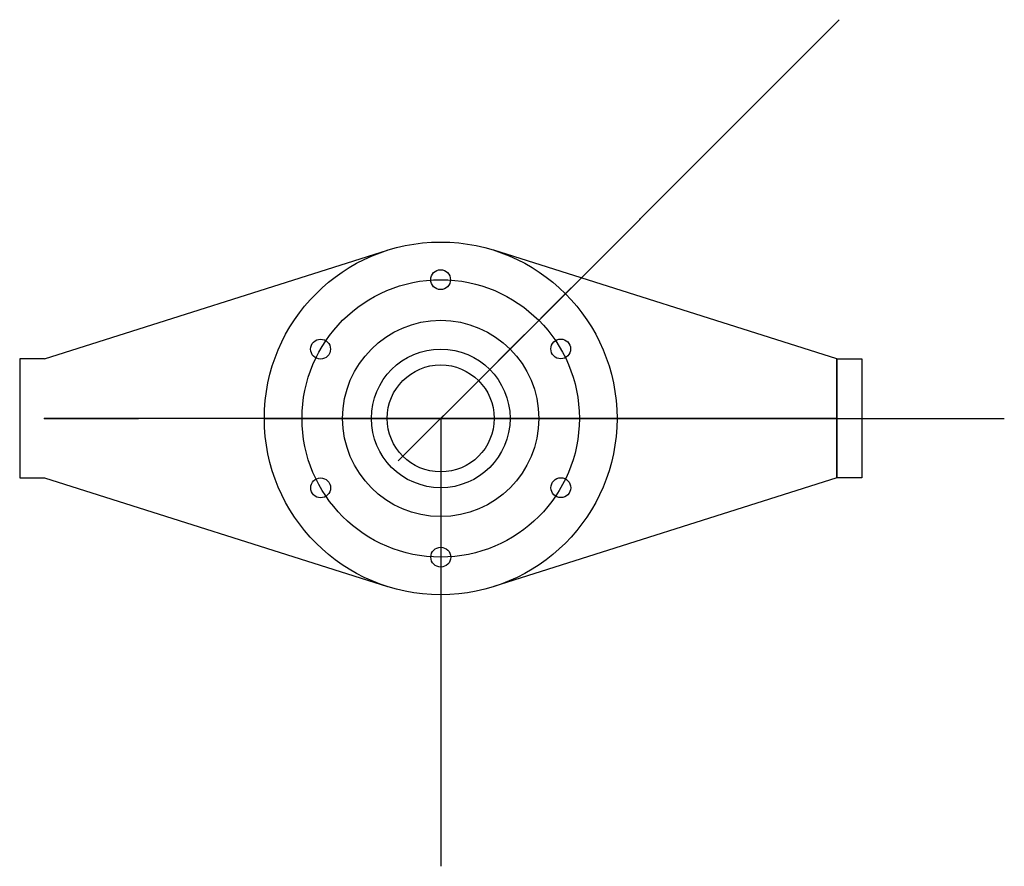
# Model space of a CAD drawing. Header units: centimetres. Extents: x -42.5 to 56.9, y -45.2 to 40.2.
import ezdxf

# ---------------------------------------------------------------- set-up
doc = ezdxf.new("R2010")
doc.units = ezdxf.units.CM
doc.header["$MEASUREMENT"] = 0
for name, color, linetype in [('P 2.9 v1_Sketch1', 7, 'Continuous'), ('P 2.9 v1_Sketch2', 7, 'Continuous'), ('P 2.9 v1_Sketch3', 7, 'Continuous'), ('P 2.9 v1_Sketch4', 7, 'Continuous')]:
    doc.layers.add(name, color=color, linetype=linetype)

msp = doc.modelspace()

# ---------------------------------------------------------------- linework, layer by layer
at = {"layer": 'P 2.9 v1_Sketch1'}
for p, q in [((0, 0), (40.232, 40.232)), ((-40, 6), (-5.376, 16.969)), ((40, 6), (5.376, 16.969)), ((-40, 6), (-42.5, 6)), ((-42.5, 6), (-42.5, -6)), ((40, 6), (42.5, 6)), ((42.5, 6), (42.5, -6)), ((0, 0), (56.897, 0)), ((0, 0), (0, -45.194)), ((-42.5, -6), (-40, -6)), ((-40, -6), (-5.376, -16.969)), ((40, -6), (5.376, -16.969)), ((42.5, -6), (40, -6))]:
    msp.add_line(p, q, dxfattribs=at)
for centre, radius in [((0, 0), 17.8), ((-0.01, 14), 1), ((0, 0), 14), ((0, 0), 9.9), ((-12.129, 6.991), 1), ((12.119, 7.009), 1), ((0, 0), 7), ((0, 0), 5.4), ((-12.119, -7.009), 1), ((12.129, -6.991), 1), ((0.01, -14), 1)]:
    msp.add_circle(centre, radius, dxfattribs=at)
msp.add_point((0, 0), dxfattribs=at)
at = {"layer": 'P 2.9 v1_Sketch2'}
for p, q in [((-40, 0, 23.5), (-40, 0, 50)), ((-40, 0, 50), (-37.5, 0, 50)), ((-37.5, 0, 50), (-37.5, 0, 24.9)), ((-37.5, 0, 50), (-30.5, 0, 50)), ((-30.5, 0, 50), (-30.5, 0, 37)), ((-17.8, 0), (17.8, 0)), ((17.8, 0), (-17.8, 0)), ((-17, 0, 4.4), (0, 0, 4.4)), ((0, 0), (-16.5, 0)), ((-13, 0, 19.5), (0, 0, 19.5)), ((-8.5, 0, 19.5), (-8.5, 0, 4.4)), ((0, 0), (16.5, 0)), ((17, 0, 4.4), (0, 0, 4.4)), ((13, 0, 19.5), (0, 0, 19.5)), ((0, 0), (0, 0, 50.266)), ((8.5, 0, 19.5), (8.5, 0, 4.4)), ((30.5, 0, 50), (30.5, 0, 37)), ((37.5, 0, 50), (30.5, 0, 50)), ((37.5, 0, 50), (37.5, 0, 24.9)), ((40, 0, 50), (37.5, 0, 50)), ((40, 0, 23.5), (40, 0, 50))]:
    msp.add_line(p, q, dxfattribs=at)
at = {"layer": 'P 2.9 v1_Sketch2', "extrusion": (0, 1, 0)}
for radius in [1.75, 1]:
    msp.add_circle((0, 17.75), radius, dxfattribs=at)
for centre, radius, start, end in [((16.5, 23.5), 23.5, 270, 0), ((17, 24.9), 20.5, 270, 0), ((13, 37), 17.5, 270, 0), ((-13, 37), 17.5, 180, 270), ((-16.5, 23.5), 23.5, 180, 270), ((-17, 24.9), 20.5, 180, 270)]:
    msp.add_arc(centre, radius, start, end, dxfattribs=at)
at = {"layer": 'P 2.9 v1_Sketch2'}
for p in [(-40, 0), (0, 0), (40, 0)]:
    msp.add_point(p, dxfattribs=at)
at = {"layer": 'P 2.9 v1_Sketch3'}
for p, q in [((40, 6, 50), (40, -6, 50)), ((40, -6, 23.5), (40, 6, 23.5)), ((40, 6, 23.5), (40, 6, 50)), ((40, 6, 50), (40, -6, 50)), ((40, -6, 50), (40, -6, 23.5))]:
    msp.add_line(p, q, dxfattribs=at)
at = {"layer": 'P 2.9 v1_Sketch3', "extrusion": (1, 0, -3e-16)}
for radius in [6, 2.5]:
    msp.add_circle((0, 50, 40), radius, dxfattribs=at)
at = {"layer": 'P 2.9 v1_Sketch3'}
msp.add_point((40, 0), dxfattribs=at)
at = {"layer": 'P 2.9 v1_Sketch4'}
for p, q in [((7, 7, 19.5), (13.165, 13.165, 4.4)), ((13.165, 13.165, 4.4), (11.172, 11.172, 4.4)), ((5.797, 5.797, 4.4), (11.172, 11.172, 4.4)), ((7, 7, 19.5), (4.95, 4.95, 19.5)), ((7, 7, 19.5), (7, 7, 4.4)), ((4.95, 4.95, 19.5), (-4.285, -4.285, 19.5))]:
    msp.add_line(p, q, dxfattribs=at)
msp.add_point((20.116, 20.116), dxfattribs=at)

doc.saveas('drawing.dxf')
